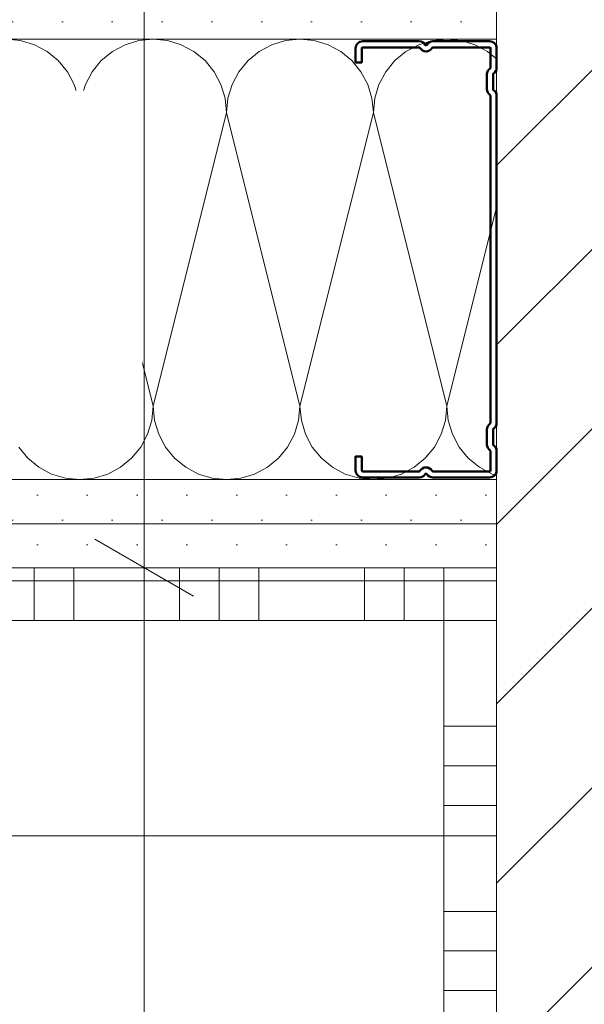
# Model space of a CAD drawing. Header units: metres. Extents: x -3.5 to 65.3, y -10.9 to 16.7.
# Tile 168 of 184: x 47.025 to 47.185, y 3.596 to 3.876. Entities that reach past the tile are written whole.
import ezdxf

# ---------------------------------------------------------------- set-up
doc = ezdxf.new("R2010")
doc.units = ezdxf.units.M
doc.header["$MEASUREMENT"] = 0
doc.linetypes.add('Wipeout_Contour', pattern=[1, 0, -1])
for name, color, linetype in [('102 - Bemaßung_ Beschriftung.Detail_ Ausschnitt', 7, 'Continuous'), ('605 - Struktur.Wand Innen', 7, 'Continuous'), ('654 - Abdeckung.Wand Belag', 7, 'Continuous'), ('660 - Unterkonstruktion.Trockenbau', 7, 'Continuous'), ('Neubau_606 - Struktur.Wand Innen Ausbau', 7, 'Continuous'), ('Neubau_650 - Abdeckung.Fußboden Aufbau', 7, 'Continuous')]:
    doc.layers.add(name, color=color, linetype=linetype)
doc.styles.add('ERSTELLTER_STIL_1', font='txt')
doc.dimstyles.new('ERSTELLTER_STIL__1', dxfattribs={"dimtxt": 0.04, "dimasz": 0.02128, "dimexe": 0.18, "dimexo": 0.0625, "dimgap": 0, "dimtad": 1, "dimzin": 0, "dimdsep": 46, "dimtxsty": 'ERSTELLTER_STIL_1', "dimblk": 'ARROWHEAD_2', "dimblk1": 'ARROWHEAD_2', "dimblk2": 'ARROWHEAD_2', "dimcen": 0.09, "dimse1": 1, "dimse2": 1, "dimclrd": 7, "dimclre": 7, "dimclrt": 7, "dimazin": 0, "dimtfac": 1, "dimtdec": 4, "dimtmove": 0, "dimatfit": 3, "dimfxl": 1, "dimtolj": 1, "dimtzin": 0, "dimarcsym": 0})
doc.dimstyles.new('ERSTELLTER_STIL__3', dxfattribs={"dimtxt": 0.04, "dimasz": 0.02128, "dimexe": 0.18, "dimexo": 0.0625, "dimgap": 0, "dimtad": 1, "dimtih": 1, "dimtoh": 1, "dimzin": 0, "dimdsep": 46, "dimtxsty": 'ERSTELLTER_STIL_1', "dimblk": 'ARROWHEAD_2', "dimblk1": 'ARROWHEAD_2', "dimblk2": 'ARROWHEAD_2', "dimcen": 0.09, "dimse1": 1, "dimse2": 1, "dimclrd": 7, "dimclre": 7, "dimclrt": 7, "dimazin": 0, "dimtfac": 1, "dimtdec": 4, "dimtmove": 0, "dimatfit": 3, "dimfxl": 1, "dimtolj": 1, "dimtzin": 0, "dimarcsym": 0})
doc.dimstyles.new('ERSTELLTER_STIL__5', dxfattribs={"dimtxt": 0.04, "dimasz": 0.02128, "dimexe": 0.18, "dimexo": 0.0625, "dimgap": 0, "dimtad": 1, "dimtih": 1, "dimtoh": 1, "dimzin": 0, "dimdsep": 46, "dimtxsty": 'ERSTELLTER_STIL_1', "dimblk": 'ARROWHEAD_2', "dimblk1": 'ARROWHEAD_2', "dimblk2": 'ARROWHEAD_2', "dimcen": 0.09, "dimclrd": 7, "dimclre": 7, "dimclrt": 7, "dimazin": 0, "dimtfac": 1, "dimtdec": 4, "dimtmove": 0, "dimatfit": 3, "dimfxl": 1, "dimtolj": 1, "dimtzin": 0, "dimarcsym": 0})
pattern_1 = [(45, (0, 0), (-0.007071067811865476, 0.007071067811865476), [0, -0.01])]

# ---------------------------------------------------------------- blocks, each defined once
blk = doc.blocks.new('*X2')
at = {"layer": 'Neubau_606 - Struktur.Wand Innen Ausbau', "color": 7, "linetype": 'Continuous', "lineweight": 5}
for p, q in [((47.02490009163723, 3.869596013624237), (47.02083571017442, 3.869996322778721)), ((47.02880828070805, 3.868410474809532), (47.02490009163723, 3.869596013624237)), ((47.05843799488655, 3.869595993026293), (47.0545298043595, 3.868410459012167)), ((47.06250237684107, 3.869996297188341), (47.05843799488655, 3.869595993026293)), ((47.06656675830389, 3.869595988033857), (47.06250237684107, 3.869996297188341)), ((47.07047494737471, 3.868410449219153), (47.06656675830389, 3.869595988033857)), ((47.10010466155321, 3.869595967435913), (47.09619647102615, 3.868410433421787)), ((47.10416904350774, 3.869996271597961), (47.10010466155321, 3.869595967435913)), ((47.10823342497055, 3.869595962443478), (47.10416904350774, 3.869996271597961)), ((47.11214161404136, 3.868410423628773), (47.10823342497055, 3.869595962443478)), ((47.14177132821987, 3.869595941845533), (47.13786313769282, 3.868410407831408)), ((47.14583557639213, 3.869996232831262), (47.14177132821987, 3.869595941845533)), ((47.14990009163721, 3.869595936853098), (47.14583584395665, 3.869996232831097)), ((47.15380828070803, 3.868410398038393), (47.14990009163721, 3.869595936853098)), ((47.03241008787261, 3.866485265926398), (47.02880828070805, 3.868410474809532)), ((47.0545298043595, 3.868410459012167), (47.05092799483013, 3.866485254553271)), ((47.07407675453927, 3.866485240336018), (47.07047494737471, 3.868410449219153)), ((47.09619647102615, 3.868410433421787), (47.09259466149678, 3.866485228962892)), ((47.11574342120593, 3.866485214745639), (47.11214161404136, 3.868410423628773)), ((47.13786313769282, 3.868410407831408), (47.13426132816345, 3.866485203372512)), ((47.15741008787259, 3.866485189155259), (47.15380828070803, 3.868410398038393)), ((47.03556709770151, 3.863894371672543), (47.03241008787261, 3.866485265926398)), ((47.05092799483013, 3.866485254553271), (47.04777098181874, 3.863894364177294)), ((47.07723376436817, 3.863894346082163), (47.07407675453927, 3.866485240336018)), ((47.09259466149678, 3.866485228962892), (47.08943764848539, 3.863894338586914)), ((47.11890043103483, 3.863894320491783), (47.11574342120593, 3.866485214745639)), ((47.13426132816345, 3.866485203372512), (47.13110431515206, 3.863894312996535)), ((47.15996866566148, 3.864385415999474), (47.15741008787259, 3.866485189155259)), ((47.03815798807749, 3.860737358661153), (47.03556709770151, 3.863894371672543)), ((47.04777098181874, 3.863894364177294), (47.04518008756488, 3.860737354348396)), ((47.07982465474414, 3.860737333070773), (47.07723376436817, 3.863894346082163)), ((47.08943764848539, 3.863894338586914), (47.08684675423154, 3.860737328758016)), ((47.12149132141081, 3.860737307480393), (47.11890043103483, 3.863894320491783)), ((47.13110431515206, 3.863894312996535), (47.1285134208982, 3.860737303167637)), ((47.04008319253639, 3.857135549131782), (47.03815798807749, 3.860737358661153)), ((47.04518008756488, 3.860737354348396), (47.04325487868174, 3.85713554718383)), ((47.08174985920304, 3.857135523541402), (47.07982465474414, 3.860737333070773)), ((47.08684675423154, 3.860737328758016), (47.08492154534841, 3.857135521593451)), ((47.1234165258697, 3.857135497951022), (47.12149132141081, 3.860737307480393)), ((47.1285134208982, 3.860737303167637), (47.12658821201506, 3.857135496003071)), ((47.04126872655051, 3.853227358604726), (47.04008319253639, 3.857135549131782)), ((47.04325487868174, 3.85713554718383), (47.04206933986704, 3.853227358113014)), ((47.08293539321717, 3.853227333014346), (47.08174985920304, 3.857135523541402)), ((47.08492154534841, 3.857135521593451), (47.0837360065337, 3.853227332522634)), ((47.12460205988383, 3.853227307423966), (47.1234165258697, 3.857135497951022)), ((47.12658821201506, 3.857135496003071), (47.12540267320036, 3.853227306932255)), ((47.04166903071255, 3.849162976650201), (47.04126872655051, 3.853227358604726)), ((47.04206933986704, 3.853227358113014), (47.04166903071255, 3.849162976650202)), ((47.08333569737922, 3.849162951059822), (47.08293539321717, 3.853227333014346)), ((47.0837360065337, 3.853227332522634), (47.08333569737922, 3.849162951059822)), ((47.12500236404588, 3.849162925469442), (47.12460205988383, 3.853227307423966)), ((47.12540267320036, 3.853227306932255), (47.12500236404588, 3.849162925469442)), ((47.04166903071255, 3.849162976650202), (47.02083564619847, 3.765829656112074)), ((47.04166903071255, 3.849162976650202), (47.06250231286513, 3.765829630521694)), ((47.08333569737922, 3.849162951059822), (47.06250231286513, 3.765829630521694)), ((47.08333569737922, 3.849162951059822), (47.10416897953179, 3.765829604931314)), ((47.12500236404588, 3.849162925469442), (47.10416897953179, 3.765829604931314)), ((47.12500236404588, 3.849162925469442), (47.14583564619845, 3.765829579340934)), ((47.15996842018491, 3.822360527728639), (47.14583564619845, 3.765829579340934)), ((47.06210200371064, 3.761765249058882), (47.06250231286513, 3.765829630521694)), ((47.06250231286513, 3.765829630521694), (47.06290261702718, 3.76176524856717)), ((47.1037686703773, 3.761765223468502), (47.10416897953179, 3.765829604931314)), ((47.10416897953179, 3.765829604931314), (47.10456928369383, 3.76176522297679)), ((47.14543533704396, 3.761765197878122), (47.14583564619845, 3.765829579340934)), ((47.14583564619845, 3.765829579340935), (47.1462359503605, 3.76176519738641)), ((47.06091646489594, 3.757857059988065), (47.06210200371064, 3.761765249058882)), ((47.06290261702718, 3.76176524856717), (47.0640881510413, 3.757857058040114)), ((47.1025831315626, 3.757857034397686), (47.1037686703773, 3.761765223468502)), ((47.10456928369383, 3.76176522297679), (47.10575481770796, 3.757857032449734)), ((47.14424979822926, 3.757857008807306), (47.14543533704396, 3.761765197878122)), ((47.1462359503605, 3.76176519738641), (47.14742148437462, 3.757857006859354)), ((47.0589912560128, 3.7542552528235), (47.06091646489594, 3.757857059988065)), ((47.0640881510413, 3.757857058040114), (47.0660133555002, 3.754255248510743)), ((47.10065792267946, 3.75425522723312), (47.1025831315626, 3.757857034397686)), ((47.10575481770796, 3.757857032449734), (47.10768002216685, 3.754255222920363)), ((47.14232458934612, 3.75425520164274), (47.14424979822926, 3.757857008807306)), ((47.14742148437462, 3.757857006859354), (47.14934668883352, 3.754255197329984)), ((47.02434668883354, 3.754255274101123), (47.02693757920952, 3.751098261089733)), ((47.05640036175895, 3.751098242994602), (47.0589912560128, 3.7542552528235)), ((47.0660133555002, 3.754255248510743), (47.06860424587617, 3.751098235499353)), ((47.09806702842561, 3.751098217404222), (47.10065792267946, 3.75425522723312)), ((47.10768002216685, 3.754255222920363), (47.11027091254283, 3.751098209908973)), ((47.13973369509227, 3.751098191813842), (47.14232458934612, 3.75425520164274)), ((47.14934668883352, 3.754255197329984), (47.15193757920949, 3.751098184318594)), ((47.02693757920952, 3.751098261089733), (47.03009458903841, 3.748507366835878)), ((47.05324334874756, 3.748507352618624), (47.05640036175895, 3.751098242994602)), ((47.06860424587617, 3.751098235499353), (47.07176125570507, 3.748507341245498)), ((47.09491001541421, 3.748507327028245), (47.09806702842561, 3.751098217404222)), ((47.11027091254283, 3.751098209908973), (47.11342792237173, 3.748507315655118)), ((47.13657668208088, 3.748507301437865), (47.13973369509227, 3.751098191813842)), ((47.15193757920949, 3.751098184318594), (47.15509458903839, 3.748507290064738)), ((47.03009458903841, 3.748507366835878), (47.03369639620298, 3.746582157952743)), ((47.04964153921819, 3.746582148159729), (47.05324334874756, 3.748507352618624)), ((47.07176125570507, 3.748507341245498), (47.07536306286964, 3.746582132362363)), ((47.09130820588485, 3.746582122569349), (47.09491001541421, 3.748507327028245)), ((47.11342792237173, 3.748507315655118), (47.1170297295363, 3.746582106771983)), ((47.13297487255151, 3.746582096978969), (47.13657668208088, 3.748507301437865)), ((47.15509458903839, 3.748507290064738), (47.15869639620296, 3.746582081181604)), ((47.03369639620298, 3.746582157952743), (47.0376045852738, 3.745396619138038)), ((47.0376045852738, 3.745396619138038), (47.04166896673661, 3.744996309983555)), ((47.04166896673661, 3.744996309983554), (47.04573334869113, 3.745396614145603)), ((47.04573334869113, 3.745396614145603), (47.04964153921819, 3.746582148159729)), ((47.07536306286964, 3.746582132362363), (47.07927125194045, 3.745396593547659)), ((47.07927125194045, 3.745396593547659), (47.08333563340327, 3.744996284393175)), ((47.08333563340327, 3.744996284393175), (47.08740001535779, 3.745396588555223)), ((47.08740001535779, 3.745396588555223), (47.09130820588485, 3.746582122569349)), ((47.1170297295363, 3.746582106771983), (47.12093791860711, 3.745396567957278)), ((47.12093791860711, 3.745396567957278), (47.12500230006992, 3.744996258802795)), ((47.12500239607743, 3.744996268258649), (47.12906668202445, 3.745396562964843)), ((47.12906668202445, 3.745396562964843), (47.13297487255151, 3.746582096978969)), ((47.15869639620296, 3.746582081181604), (47.1599679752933, 3.746196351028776))]:
    blk.add_line(p, q, dxfattribs=at)
blk = doc.blocks.new('*X97')
at = {"layer": '654 - Abdeckung.Wand Belag', "color": 7, "linetype": 'Continuous', "lineweight": 5}
for p, q in [((47.14499999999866, 3.719996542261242), (47.14499999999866, 3.705019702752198)), ((47.14497684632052, 3.716250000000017), (47.14499999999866, 3.716250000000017)), ((47.14499999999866, 3.716250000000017), (47.15623031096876, 3.716250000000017))]:
    blk.add_line(p, q, dxfattribs=at)
blk = doc.blocks.new('*X98')
at = {"layer": '654 - Abdeckung.Wand Belag', "color": 7, "linetype": 'Continuous', "lineweight": 5}
for p, q in [((47.15623031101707, 3.716250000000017), (47.15997684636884, 3.716250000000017)), ((47.14498029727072, 3.705000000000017), (47.14499999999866, 3.705000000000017)), ((47.14499999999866, 3.705019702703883), (47.14499999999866, 3.704996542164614)), ((47.14499999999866, 3.705000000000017), (47.15997683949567, 3.705000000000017))]:
    blk.add_line(p, q, dxfattribs=at)
blk = doc.blocks.new('*X99')
at = {"layer": '654 - Abdeckung.Wand Belag', "color": 7, "linetype": 'Continuous', "lineweight": 5}
for p, q in [((47.14499999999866, 3.704996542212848), (47.14499999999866, 3.675000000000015)), ((47.14497682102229, 3.675000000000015), (47.14499999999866, 3.675000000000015)), ((47.14499999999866, 3.675000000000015), (47.1599768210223, 3.675000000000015)), ((47.14499999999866, 3.675000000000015), (47.14499999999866, 3.622500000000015)), ((47.14497681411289, 3.663750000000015), (47.14499999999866, 3.663750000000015)), ((47.14499999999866, 3.663750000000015), (47.1599768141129, 3.663750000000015)), ((47.14497680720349, 3.652500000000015), (47.14499999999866, 3.652500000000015)), ((47.14499999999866, 3.652500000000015), (47.1599768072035, 3.652500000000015)), ((47.14497678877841, 3.622500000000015), (47.14499999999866, 3.622500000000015)), ((47.14499999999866, 3.622500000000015), (47.15997678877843, 3.622500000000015)), ((47.14499999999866, 3.622500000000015), (47.14499999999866, 3.570000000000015)), ((47.14497678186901, 3.611250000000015), (47.14499999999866, 3.611250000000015)), ((47.14499999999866, 3.611250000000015), (47.15997678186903, 3.611250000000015)), ((47.14497677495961, 3.600000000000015), (47.14499999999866, 3.600000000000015)), ((47.14499999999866, 3.600000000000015), (47.15997677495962, 3.600000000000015))]:
    blk.add_line(p, q, dxfattribs=at)
blk = doc.blocks.new('*X103')
at = {"layer": '654 - Abdeckung.Wand Belag', "color": 7, "linetype": 'Continuous', "lineweight": 5}
for p, q in [((47.02874999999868, 3.71999661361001), (47.02874999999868, 3.704996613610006)), ((47.03999999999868, 3.719996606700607), (47.03999999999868, 3.704996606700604)), ((47.06999999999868, 3.719996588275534), (47.06999999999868, 3.704996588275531)), ((47.08124999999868, 3.719996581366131), (47.08124999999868, 3.704996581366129)), ((47.09249999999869, 3.719996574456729), (47.09249999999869, 3.704996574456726)), ((47.12249999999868, 3.719996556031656), (47.12249999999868, 3.704996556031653)), ((47.13374999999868, 3.719996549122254), (47.13374999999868, 3.70499654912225)), ((46.98749999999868, 3.716250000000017), (47.03999999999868, 3.716250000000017)), ((47.03999999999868, 3.716250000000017), (47.09249999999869, 3.716250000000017)), ((47.09249999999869, 3.716250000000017), (47.14497684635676, 3.716250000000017)), ((46.98749999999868, 3.705000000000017), (47.03999999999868, 3.705000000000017)), ((47.03999999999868, 3.705000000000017), (47.09249999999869, 3.705000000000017)), ((47.09249999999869, 3.705000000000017), (47.14497683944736, 3.705000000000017))]:
    blk.add_line(p, q, dxfattribs=at)
blk = doc.blocks.new('*D316')
at = {"layer": '102 - Bemaßung_ Beschriftung.Detail_ Ausschnitt', "color": 7, "linetype": 'Continuous', "lineweight": 5}
for p, q in [((47.0459642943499, 3.728080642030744), (47.07396429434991, 3.711914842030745)), ((47.0809642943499, 3.719997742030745), (47.0389642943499, 3.719997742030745)), ((47.0599642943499, 0.2549999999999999), (47.0599642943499, 3.719997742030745)), ((47.0459642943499, 0.2630828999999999), (47.07396429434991, 0.2469170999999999)), ((47.0809642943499, 0.2549999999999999), (47.0389642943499, 0.2549999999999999)), ((47.0599642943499, 0.2413079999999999), (47.0599642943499, 0.2549999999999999))]:
    blk.add_line(p, q, dxfattribs=at)
at = {"layer": '102 - Bemaßung_ Beschriftung.Detail_ Ausschnitt', "color": 7, "lineweight": 5, "insert": (47.05972654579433, 1.924270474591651), "char_height": 0.04, "attachment_point": 7, "rotation": 90, "style": 'ERSTELLTER_STIL_1'}
blk.add_mtext('\\A1;{\\pql;\\fArial|b0|i0|c0|p38;3,46\\fArial|b0|i0|c0|p38;\\A1{\\H.66x;\\S5^  ;}}', dxfattribs=at)
blk = doc.blocks.new('ARROWHEAD_2')
at = {"color": 0, "linetype": 'Continuous', "lineweight": 0}
for p, q in [((-0.3781315, -0.655), (0.3781315, 0.655)), ((0, 0), (-1, 0))]:
    blk.add_line(p, q, dxfattribs=at)
blk = doc.blocks.new('*D317')
at = {"layer": '102 - Bemaßung_ Beschriftung.Detail_ Ausschnitt', "color": 7, "linetype": 'Continuous', "lineweight": 5}
for p, q in [((47.0599642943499, 3.894997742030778), (47.0599642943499, 3.908689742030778)), ((47.07396429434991, 3.886914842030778), (47.0459642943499, 3.903080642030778)), ((47.0809642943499, 3.894997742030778), (47.0389642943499, 3.894997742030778)), ((47.0599642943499, 3.719997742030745), (47.0599642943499, 3.894997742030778)), ((47.0459642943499, 3.728080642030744), (47.07396429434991, 3.711914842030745)), ((47.0809642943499, 3.719997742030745), (47.0389642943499, 3.719997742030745))]:
    blk.add_line(p, q, dxfattribs=at)
at = {"layer": '102 - Bemaßung_ Beschriftung.Detail_ Ausschnitt', "color": 7, "lineweight": 5, "insert": (47.05239872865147, 3.767126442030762), "char_height": 0.04, "attachment_point": 7, "rotation": 90, "style": 'ERSTELLTER_STIL_1'}
blk.add_mtext('\\A1;{\\pql;\\fArial|b0|i0|c0|p38;17\\fArial|b0|i0|c0|p38;\\A1{\\H.66x;\\S5^  ;}}', dxfattribs=at)
at = {"color": 254, "linetype": 'Wipeout_Contour', "lineweight": 0, "ltscale": 188.7537635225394}
blk.add_wipeout([(47.05946429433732, 3.7596264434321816), (47.05946429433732, 3.8553690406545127), (47.00446429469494, 3.8553690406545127), (47.00446429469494, 3.7596264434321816)], dxfattribs=at).dxf.layer = '102 - Bemaßung_ Beschriftung.Detail_ Ausschnitt'
blk = doc.blocks.new('*D372')
at = {"layer": '102 - Bemaßung_ Beschriftung.Detail_ Ausschnitt', "color": 7, "linetype": 'Continuous', "lineweight": 5}
for p, q in [((46.17670541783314, 3.7280799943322), (46.20470541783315, 3.7119141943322)), ((46.21170541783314, 3.7199970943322), (46.16970541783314, 3.7199970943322)), ((46.19070541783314, 3.643497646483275), (46.19070541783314, 3.7199970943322)), ((46.17670541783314, 3.651580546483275), (46.20470541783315, 3.635414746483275)), ((46.21170541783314, 3.643497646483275), (46.16970541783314, 3.643497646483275))]:
    blk.add_line(p, q, dxfattribs=at)
blk = doc.blocks.new('*D373')
at = {"layer": '102 - Bemaßung_ Beschriftung.Detail_ Ausschnitt', "color": 7, "linetype": 'Continuous', "lineweight": 5}
for p, q in [((46.17670541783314, 4.253585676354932), (46.20470541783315, 4.237419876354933)), ((46.21170541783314, 4.245502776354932), (46.16970541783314, 4.245502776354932)), ((46.19070541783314, 3.7199970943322), (46.19070541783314, 4.245502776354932)), ((46.17670541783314, 3.7280799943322), (46.20470541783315, 3.7119141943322)), ((46.21170541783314, 3.7199970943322), (46.16970541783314, 3.7199970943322))]:
    blk.add_line(p, q, dxfattribs=at)
at = {"layer": '102 - Bemaßung_ Beschriftung.Detail_ Ausschnitt', "color": 7, "lineweight": 5, "insert": (46.18336366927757, 3.932361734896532), "char_height": 0.04, "attachment_point": 7, "rotation": 90, "style": 'ERSTELLTER_STIL_1'}
blk.add_mtext('\\A1;{\\pql;\\fArial|b0|i0|c0|p38;52\\fArial|b0|i0|c0|p38;\\A1{\\H.66x;\\S55^  ;}}', dxfattribs=at)
blk = doc.blocks.new('*D387')
at = {"layer": '102 - Bemaßung_ Beschriftung.Detail_ Ausschnitt', "color": 7, "linetype": 'Continuous', "lineweight": 5}
for p, q in [((46.84698702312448, 0.9762997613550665), (46.84698702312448, 1.018299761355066)), ((47.15997805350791, 0.9762997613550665), (47.15997805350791, 1.018299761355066)), ((46.85506992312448, 1.011299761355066), (46.83890412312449, 0.9832997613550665)), ((47.15189515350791, 0.9832997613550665), (47.1680609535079, 1.011299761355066)), ((46.84698702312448, 0.9972997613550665), (47.15997805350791, 0.9972997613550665)), ((47.15997805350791, 0.9972997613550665), (47.17367005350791, 0.9972997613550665))]:
    blk.add_line(p, q, dxfattribs=at)
at = {"layer": '102 - Bemaßung_ Beschriftung.Detail_ Ausschnitt', "color": 7, "lineweight": 5, "insert": (46.9631112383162, 1.004614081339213), "char_height": 0.04, "attachment_point": 7, "style": 'ERSTELLTER_STIL_1'}
blk.add_mtext('\\A1;{\\pql;\\fArial|b0|i0|c0|p38;31\\fArial|b0|i0|c0|p38;\\A1{\\H.66x;\\S3^  ;}}', dxfattribs=at)
blk = doc.blocks.new('*D425')
at = {"layer": '102 - Bemaßung_ Beschriftung.Detail_ Ausschnitt', "color": 7, "linetype": 'Continuous', "lineweight": 5}
for p, q in [((47.15996995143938, 3.396869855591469), (47.15996995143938, 3.438869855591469)), ((43.97307235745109, 3.431869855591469), (43.9569065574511, 3.403869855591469)), ((47.16805285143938, 3.431869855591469), (47.15188705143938, 3.403869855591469)), ((43.9649894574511, 3.417869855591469), (47.15996995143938, 3.417869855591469))]:
    blk.add_line(p, q, dxfattribs=at)
at = {"color": 254, "linetype": 'Wipeout_Contour', "lineweight": 0, "ltscale": 182.7810493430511}
blk.add_wipeout([(45.49175130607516, 3.418369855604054), (45.63320810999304, 3.418369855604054), (45.63320810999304, 3.4733698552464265), (45.49175130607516, 3.4733698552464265)], dxfattribs=at).dxf.layer = '102 - Bemaßung_ Beschriftung.Detail_ Ausschnitt'
at = {"layer": '102 - Bemaßung_ Beschriftung.Detail_ Ausschnitt', "color": 7, "lineweight": 5, "insert": (45.49925130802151, 3.418107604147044), "char_height": 0.04, "attachment_point": 7, "style": 'ERSTELLTER_STIL_1'}
blk.add_mtext('\\A1;{\\pql;\\fArial|b0|i0|c0|p38;3,19\\fArial|b0|i0|c0|p38;\\A1{\\H.66x;\\S5^  ;}}', dxfattribs=at)
blk = doc.blocks.new('*D426')
at = {"layer": '102 - Bemaßung_ Beschriftung.Detail_ Ausschnitt', "color": 7, "linetype": 'Continuous', "lineweight": 5}
for p, q in [((47.15996995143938, 3.396869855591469), (47.15996995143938, 3.438869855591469)), ((47.38496995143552, 3.396869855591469), (47.38496995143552, 3.438869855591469)), ((47.16805285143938, 3.431869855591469), (47.15188705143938, 3.403869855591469)), ((47.37688705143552, 3.403869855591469), (47.39305285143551, 3.431869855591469)), ((47.15996995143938, 3.417869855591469), (47.38496995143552, 3.417869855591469)), ((47.38496995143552, 3.417869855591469), (47.39866195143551, 3.417869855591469))]:
    blk.add_line(p, q, dxfattribs=at)
at = {"layer": '102 - Bemaßung_ Beschriftung.Detail_ Ausschnitt', "color": 7, "lineweight": 5, "insert": (47.23209865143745, 3.425435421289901), "char_height": 0.04, "attachment_point": 7, "style": 'ERSTELLTER_STIL_1'}
blk.add_mtext('\\A1;{\\pql;\\fArial|b0|i0|c0|p38;22\\fArial|b0|i0|c0|p38;\\A1{\\H.66x;\\S5^  ;}}', dxfattribs=at)
at = {"color": 254, "linetype": 'Wipeout_Contour', "lineweight": 0, "ltscale": 189.6019308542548}
blk.add_wipeout([(47.22459865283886, 3.418369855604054), (47.32034125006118, 3.418369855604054), (47.32034125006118, 3.4733698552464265), (47.22459865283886, 3.4733698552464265)], dxfattribs=at).dxf.layer = '102 - Bemaßung_ Beschriftung.Detail_ Ausschnitt'

msp = doc.modelspace()

# ---------------------------------------------------------------- hatches: boundary and pattern name
at = {"layer": 'Neubau_606 - Struktur.Wand Innen Ausbau', "linetype": 'Continuous', "lineweight": 0, "true_color": 0x000000}
h = msp.add_hatch(dxfattribs=at)
h.set_pattern_fill('Gips_0001', color=18, style=0, pattern_type=2)
h.set_pattern_definition(pattern_1)
h.paths.add_polyline_path([(47.15996877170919, 3.882496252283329), (46.74498777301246, 3.88249650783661), (46.74498777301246, 3.869996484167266), (47.15996869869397, 3.869996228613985)])
h = msp.add_hatch(dxfattribs=at)
h.set_pattern_fill('Gips_0001', color=18, style=0, pattern_type=2)
h.set_pattern_definition(pattern_1)
h.paths.add_polyline_path([(47.15996796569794, 3.744996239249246), (46.744987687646, 3.744996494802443), (46.744987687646, 3.73249647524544), (47.15996789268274, 3.732496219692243)])
h = msp.add_hatch(dxfattribs=at)
h.set_pattern_fill('Gips_0001', color=18, style=0, pattern_type=2)
h.set_pattern_definition(pattern_1)
h.paths.add_polyline_path([(46.74498766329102, 3.719996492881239), (47.15996781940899, 3.719996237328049), (47.15996789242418, 3.732496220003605), (46.74498766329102, 3.732496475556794)])
at = {"layer": 'Neubau_650 - Abdeckung.Fußboden Aufbau', "linetype": 'Continuous', "lineweight": 13, "true_color": 0xafafaf}
h = msp.add_hatch(dxfattribs=at)
h.set_pattern_fill('Raster_60x60_Fuge_2mm_0001', color=253, style=0, pattern_type=2)
h.set_pattern_definition([(0, (46.24498778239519, 3.643497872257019), (0, 0.602), []), (90, (46.24498778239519, 3.643497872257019), (-0.602, 0), [])])
h.paths.add_polyline_path([(47.15997805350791, 3.7199970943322), (43.96498994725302, 3.719997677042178), (43.96498994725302, 0.5049999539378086), (44.21498982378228, 0.5049999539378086), (44.21498982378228, 0.2550000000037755), (47.15997805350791, 0.2550000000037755)])

# ---------------------------------------------------------------- linework, layer by layer
at = {"layer": '654 - Abdeckung.Wand Belag', "color": 7, "linetype": 'Continuous', "lineweight": 5, "flags": 128}
for points in [[(47.14497684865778, 3.71999654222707), (46.7749876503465, 3.719996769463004)], [(46.77498764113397, 3.704996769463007), (47.14497683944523, 3.704996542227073)], [(47.14497683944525, 3.704996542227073), (47.14497472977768, 0.270001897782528)]]:
    msp.add_lwpolyline(points, dxfattribs=at)
at = {"layer": 'Neubau_606 - Struktur.Wand Innen Ausbau', "color": 1, "linetype": 'Continuous', "lineweight": 13}
for p, q in [((47.15996869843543, 3.869996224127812), (46.74498778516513, 3.869996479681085)), ((47.15996796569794, 3.744996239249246), (46.7449877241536, 3.744996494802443))]:
    msp.add_line(p, q, dxfattribs=at)
at = {"layer": 'Neubau_606 - Struktur.Wand Innen Ausbau', "color": 1, "linetype": 'Continuous', "lineweight": 9}
msp.add_line((47.15996789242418, 3.732496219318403), (46.74498766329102, 3.732496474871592), dxfattribs=at)
at = {"layer": 'Neubau_606 - Struktur.Wand Innen Ausbau', "color": 1, "linetype": 'Continuous', "lineweight": 13, "flags": 128}
for points in [[(47.15996781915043, 3.719996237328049), (47.15996884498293, 3.894996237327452)], [(46.74498767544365, 3.719996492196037), (47.15996781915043, 3.719996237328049)]]:
    msp.add_lwpolyline(points, dxfattribs=at)
at = {"layer": 'Neubau_650 - Abdeckung.Fußboden Aufbau', "color": 1, "linetype": 'Continuous', "lineweight": 13, "flags": 128}
for points in [[(47.15997805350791, 3.7199970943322), (47.15997805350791, 0.2550000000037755), (44.21498982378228, 0.2550000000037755), (44.21498982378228, 0.5049999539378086), (43.96498994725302, 0.5049999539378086), (43.96498994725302, 3.719997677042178), (45.85998779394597, 3.719997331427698)], [(46.74498770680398, 3.719997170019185), (47.15997805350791, 3.7199970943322)]]:
    msp.add_lwpolyline(points, dxfattribs=at)

# ---------------------------------------------------------------- block references
at = {"layer": '654 - Abdeckung.Wand Belag', "color": 7, "lineweight": 5}
for name in ['*X103', '*X97']:
    msp.add_blockref(name, (0, 0), dxfattribs=at)
at = {"layer": 'Neubau_606 - Struktur.Wand Innen Ausbau', "color": 1, "lineweight": 13}
msp.add_blockref('*X2', (0, 0), dxfattribs=at)

# ---------------------------------------------------------------- dimensions: what is measured, and where the dimension line sits
at = {"layer": '102 - Bemaßung_ Beschriftung.Detail_ Ausschnitt', "color": 7, "linetype": 'Continuous', "lineweight": 5}
dim = msp.add_linear_dim(base=(47.0599642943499, 3.719997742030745), p1=(43.96498885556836, 0.2549999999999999), p2=(44.70998676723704, 3.719997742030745), angle=90, dimstyle='ERSTELLTER_STIL__1', dxfattribs=at)
dim.commit()
dim.dimension.update_dxf_attribs({"geometry": '*D316', "text_midpoint": (47.03196429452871, 2.030247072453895), "dimtype": 160, "text_rotation": 90})

# ---------------------------------------------------------------- next in the draw order: dimensions: what is measured, and where the dimension line sits
dim = msp.add_linear_dim(base=(47.0599642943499, 3.894997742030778), p1=(44.70998676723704, 3.719997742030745), p2=(44.70998676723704, 3.894997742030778), angle=90, dimstyle='ERSTELLTER_STIL__1', dxfattribs=at)
dim.commit()
dim.dimension.update_dxf_attribs({"geometry": '*D317', "text_midpoint": (47.03196429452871, 3.851644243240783), "dimtype": 160, "text_rotation": 90})

# ---------------------------------------------------------------- next in the draw order: wipeouts: each hides what was drawn before it
at = {"color": 254, "linetype": 'Wipeout_Contour', "lineweight": 0, "ltscale": 189.8212546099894}
msp.add_wipeout([(47.15996295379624, 2.8900000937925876), (47.38496295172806, 2.889998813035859), (47.38497593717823, 5.099982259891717), (47.15997593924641, 5.099982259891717)], dxfattribs=at).dxf.layer = '605 - Struktur.Wand Innen'

# ---------------------------------------------------------------- next in the draw order: hatches: boundary and pattern name
at = {"layer": '605 - Struktur.Wand Innen', "linetype": 'Continuous', "lineweight": 0, "true_color": 0x000000}
h = msp.add_hatch(dxfattribs=at)
h.set_pattern_fill('MW_Ziegel_0001', color=18, style=0, pattern_type=2)
h.set_pattern_definition([(44.99999999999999, (0, 0), (-0.02545584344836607, 0.02545584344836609), [])])
h.paths.add_polyline_path([(47.15996295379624, 2.890000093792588), (47.38496295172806, 2.889998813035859), (47.38497593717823, 5.099982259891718), (47.15997593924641, 5.099982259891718)])

# ---------------------------------------------------------------- next in the draw order: linework, layer by layer
at = {"layer": '605 - Struktur.Wand Innen', "color": 7, "linetype": 'Continuous', "lineweight": 18, "flags": 128}
msp.add_lwpolyline([(47.1599759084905, 5.099982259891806), (47.15996295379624, 2.890000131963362)], dxfattribs=at)
at = {"layer": '654 - Abdeckung.Wand Belag', "color": 7, "linetype": 'Continuous', "lineweight": 5, "flags": 128}
for points in [[(47.15997684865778, 3.719996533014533), (47.14497684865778, 3.71999654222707)], [(47.15997472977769, 0.2700019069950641), (47.15997684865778, 3.719996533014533)]]:
    msp.add_lwpolyline(points, dxfattribs=at)

# ---------------------------------------------------------------- next in the draw order: block references
at = {"layer": '654 - Abdeckung.Wand Belag', "color": 7, "lineweight": 5}
for name in ['*X98', '*X99']:
    msp.add_blockref(name, (0, 0), dxfattribs=at)

# ---------------------------------------------------------------- next in the draw order: dimensions: what is measured, and where the dimension line sits
at = {"layer": '102 - Bemaßung_ Beschriftung.Detail_ Ausschnitt', "color": 7, "linetype": 'Continuous', "lineweight": 5}
for base, p1, p2, picture, middle in [((46.19070541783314, 4.245502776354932), (47.15997805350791, 3.7199970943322), (46.46828552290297, 4.245502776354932), '*D373', (46.16270541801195, 4.032126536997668)), ((46.19070541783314, 3.7199970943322), (46.84700187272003, 3.643497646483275), (47.15997805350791, 3.7199970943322), '*D372', (46.16270541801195, 3.649501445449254))]:
    dim = msp.add_linear_dim(base=base, p1=p1, p2=p2, angle=90, dimstyle='ERSTELLTER_STIL__1', dxfattribs=at)
    dim.commit()
    dim.dimension.update_dxf_attribs({"geometry": picture, "text_midpoint": middle, "dimtype": 160, "text_rotation": 90})
dim = msp.add_linear_dim(base=(47.15997805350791, 0.9972997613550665), p1=(46.84698702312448, 3.643488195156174), p2=(47.15997805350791, 3.7199970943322), dimstyle='ERSTELLTER_STIL__3', dxfattribs=at)
dim.commit()
dim.dimension.update_dxf_attribs({"geometry": '*D387', "text_midpoint": (47.04762903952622, 1.025299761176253), "dimtype": 160})

# ---------------------------------------------------------------- next in the draw order: dimensions: what is measured, and where the dimension line sits
dim = msp.add_linear_dim(base=(47.15996995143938, 3.417869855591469), p1=(43.9649894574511, 2.214990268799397), p2=(47.15996995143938, 4.083750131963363), dimstyle='ERSTELLTER_STIL__5', dxfattribs=at)
dim.commit()
dim.dimension.update_dxf_attribs({"geometry": '*D425', "text_midpoint": (45.60522790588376, 3.445869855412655), "dimtype": 160})

# ---------------------------------------------------------------- next in the draw order: dimensions: what is measured, and where the dimension line sits
dim = msp.add_linear_dim(base=(47.38496995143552, 3.417869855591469), p1=(47.15996995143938, 4.083750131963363), p2=(47.38496995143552, 4.08374881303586), dimstyle='ERSTELLTER_STIL__5', dxfattribs=at)
dim.commit()
dim.dimension.update_dxf_attribs({"geometry": '*D426', "text_midpoint": (47.31661645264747, 3.445869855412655), "dimtype": 160})

# ---------------------------------------------------------------- next in the draw order: linework, layer by layer
at = {"layer": '660 - Unterkonstruktion.Trockenbau', "color": 7, "linetype": 'Continuous', "lineweight": 50, "flags": 128}
msp.add_lwpolyline([(47.12171893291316, 3.751600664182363), (47.11996893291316, 3.751600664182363), (47.11996893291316, 3.747600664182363, 0.414213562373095), (47.12196893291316, 3.745600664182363), (47.13802037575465, 3.745600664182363, 0.267949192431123), (47.13975242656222, 3.746600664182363, -0.5773502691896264), (47.14018543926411, 3.746600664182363, 0.267949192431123), (47.14191749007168, 3.745600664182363), (47.15796893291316, 3.745600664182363, 0.414213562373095), (47.15996893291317, 3.747600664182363), (47.15996893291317, 3.753100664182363, 0.2504916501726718), (47.15908004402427, 3.754763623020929, -0.2504916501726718), (47.15896893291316, 3.75497149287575), (47.15896893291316, 3.759229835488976, -0.2504916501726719), (47.15908004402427, 3.759437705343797, 0.2504916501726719), (47.15996893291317, 3.761100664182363), (47.15996893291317, 3.853900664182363, 0.2504916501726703), (47.15908004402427, 3.855563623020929, -0.2504916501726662), (47.15896893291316, 3.85577149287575), (47.15896893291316, 3.860029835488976, -0.2504916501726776), (47.15908004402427, 3.860237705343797, 0.2504916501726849), (47.15996893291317, 3.861900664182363), (47.15996893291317, 3.867400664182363, 0.4142135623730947), (47.15796893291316, 3.869400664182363), (47.14191749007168, 3.869400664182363, 0.2679491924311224), (47.14018543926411, 3.868400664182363, -0.5773502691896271), (47.13975242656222, 3.868400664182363, 0.2679491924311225), (47.13802037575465, 3.869400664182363), (47.12196893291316, 3.869400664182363, 0.414213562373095), (47.11996893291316, 3.867400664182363), (47.11996893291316, 3.863400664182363), (47.12171893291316, 3.863400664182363), (47.12171893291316, 3.867400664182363, -0.414213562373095), (47.12196893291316, 3.867650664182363), (47.13802037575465, 3.867650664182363, -0.2679491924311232), (47.13823688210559, 3.867525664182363, 0.5773502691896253), (47.14170098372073, 3.867525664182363, -0.2679491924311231), (47.14191749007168, 3.867650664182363), (47.15796893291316, 3.867650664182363, -0.414213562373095), (47.15821893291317, 3.867400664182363), (47.15821893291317, 3.861900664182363, -0.2504916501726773), (47.15810782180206, 3.861692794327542, 0.2504916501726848), (47.15721893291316, 3.860029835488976), (47.15721893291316, 3.85577149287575, 0.2504916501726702), (47.15810782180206, 3.854108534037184, -0.2504916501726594), (47.15821893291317, 3.853900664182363), (47.15821893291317, 3.761100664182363, -0.2504916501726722), (47.15810782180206, 3.760892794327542, 0.2504916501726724), (47.15721893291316, 3.759229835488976), (47.15721893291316, 3.75497149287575, 0.2504916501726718), (47.15810782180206, 3.753308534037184, -0.2504916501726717), (47.15821893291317, 3.753100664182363), (47.15821893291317, 3.747600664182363, -0.414213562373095), (47.15796893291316, 3.747350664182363), (47.14191749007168, 3.747350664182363, -0.2679491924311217), (47.14170098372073, 3.747475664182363, 0.5773502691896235), (47.13823688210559, 3.747475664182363, -0.2679491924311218), (47.13802037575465, 3.747350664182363), (47.12196893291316, 3.747350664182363, -0.4142135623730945), (47.12171893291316, 3.747600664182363)], format="xyb", close=True, dxfattribs=at)

doc.saveas('drawing.dxf')
